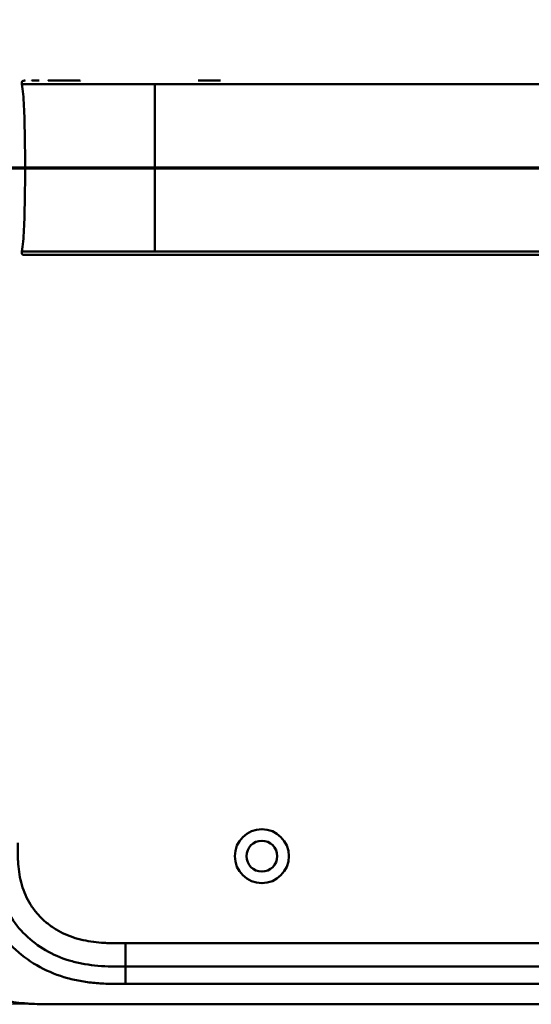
# Model space of a CAD drawing. Header units: millimetres. Extents: x 20 to 833, y 20 to 574.
# Tile 17 of 20: x 567 to 655, y 262 to 431. Entities that reach past the tile are written whole.
import ezdxf

# ---------------------------------------------------------------- set-up
doc = ezdxf.new("R2010")
doc.units = ezdxf.units.MM
doc.header["$LTSCALE"] = 2
for name, color, linetype, lineweight in [('Bemaßungen(DIN)', 7, 'Continuous', 25), ('Schnittansichtslinien(DIN)', 7, 'Continuous', 70), ('Sichtbare Kanten(DIN)', 7, 'Continuous', 50), ('Sichtbare tangentiale Kanten(DIN)', 7, 'Continuous', 50)]:
    doc.layers.add(name, color=color, linetype=linetype, lineweight=lineweight)
doc.styles.add('STANDARD-DIN~0', font='arial.ttf')
doc.dimstyles.new('CAD-LAN', dxfattribs={"dimscale": 2, "dimtxt": 3.5, "dimasz": 2.5, "dimexe": 3.175, "dimexo": 0, "dimgap": 0.8, "dimtad": 1, "dimrnd": 1e-08, "dimtxsty": 'STANDARD-DIN~0', "dimcen": 0.09, "dimdle": 10, "dimclrd": 250, "dimclre": 250, "dimclrt": 250, "dimadec": 0, "dimazin": 2, "dimtfac": 1, "dimtmove": 0, "dimatfit": 3, "dimfxl": 1, "dimtolj": 1, "dimtzin": 0, "dimlwd": 25, "dimlwe": 25, "dimarcsym": 0})

# ---------------------------------------------------------------- blocks, each defined once
blk = doc.blocks.new('*D22')
at = {"layer": 'Bemaßungen(DIN)', "color": 250, "linetype": 'Continuous', "lineweight": 25, "true_color": 0x3f3f3f, "transparency": 16777216}
for p, q in [((572.67, 506.56), (481.81, 506.56)), ((488.16, 501.56), (488.16, 266.56)), ((572.67, 261.56), (481.81, 261.56))]:
    blk.add_line(p, q, dxfattribs=at)
at = {"layer": 'Bemaßungen(DIN)', "color": 250, "linetype": 'Continuous', "true_color": 0x3f3f3f, "transparency": 16777216}
for points in [[(487.32, 501.56), (488.99, 501.56), (488.16, 506.56)], [(487.32, 266.56), (488.99, 266.56), (488.16, 261.56)]]:
    blk.add_solid(points, dxfattribs=at)
at = {"layer": 'Defpoints', "color": 0, "linetype": 'Continuous', "transparency": 16777216}
for p in [(572.67, 506.56), (488.16, 261.56), (572.67, 261.56)]:
    blk.add_point(p, dxfattribs=at)
at = {"layer": 'Bemaßungen(DIN)', "color": 250, "linetype": 'Continuous', "lineweight": 25, "true_color": 0x3f3f3f, "transparency": 16777216, "insert": (479.41, 376.24), "char_height": 7, "attachment_point": 1, "rotation": 90, "style": 'STANDARD-DIN~0'}
blk.add_mtext('\\A1;245', dxfattribs=at)
blk = doc.blocks.new('2DTransSchnitt0')
at = {"layer": 'Schnittansichtslinien(DIN)', "linetype": 'Continuous'}
blk.add_line((252.104, 202.774), (401.453, 202.774), dxfattribs=at)

msp = doc.modelspace()

# ---------------------------------------------------------------- linework, layer by layer
at = {"layer": 'Sichtbare Kanten(DIN)'}
for p, q in [((598.172, 420.548), (602.02, 420.548)), ((585.673, 268.06), (730.596, 268.06)), ((572.673, 261.56), (731.596, 261.56))]:
    msp.add_line(p, q, dxfattribs=at)
for radius in [4.65, 2.65]:
    msp.add_circle((609.135, 287.06), radius, dxfattribs=at)
for points, knots in [([(567.862, 419.937), (567.846, 420.04), (567.828, 420.145), (567.842, 420.274), (567.847, 420.3), (567.862, 420.346), (567.87, 420.366), (567.891, 420.402), (567.904, 420.419), (567.933, 420.45), (567.949, 420.463), (568.001, 420.498), (568.042, 420.514), (568.123, 420.535), (568.164, 420.54), (568.224, 420.545), (568.243, 420.546), (568.276, 420.547), (568.291, 420.547), (568.309, 420.548), (568.314, 420.548), (568.324, 420.548), (568.328, 420.548), (568.335, 420.548), (568.338, 420.548), (568.351, 420.548), (568.354, 420.548), (568.363, 420.548), (568.366, 420.548), (568.371, 420.548), (568.373, 420.548), (568.377, 420.548), (568.377, 420.548), (568.378, 420.548), (568.378, 420.548), (568.379, 420.548), (568.379, 420.548), (568.379, 420.548), (568.38, 420.548), (568.38, 420.548)], [0, 0, 0, 0, 0.0311277, 0.0311277, 0.03911556, 0.03911556, 0.04551701, 0.04551701, 0.05176502, 0.05176502, 0.05801202, 0.05801202, 0.07063282, 0.07063282, 0.08310355, 0.08310355, 0.08876398, 0.08876398, 0.09302208, 0.09302208, 0.0945824, 0.0945824, 0.09615429, 0.09615429, 0.09772199, 0.09772199, 0.10409523, 0.10409523, 0.11652864, 0.11652864, 0.13514677, 0.13514677, 0.13863752, 0.13863752, 0.14018957, 0.14018957, 0.14028666, 0.14028666, 0.14033604, 0.14033604, 0.14033604, 0.14033604]), ([(568.27, 420.547), (568.296, 420.548), (568.323, 420.549), (568.369, 420.549), (568.39, 420.549), (568.416, 420.549), (568.422, 420.549), (568.429, 420.549), (568.429, 420.549), (568.429, 420.549), (568.429, 420.549), (568.43, 420.549)], [0.159826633, 0.159826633, 0.159826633, 0.159826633, 0.167747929, 0.167747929, 0.174016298, 0.174016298, 0.175896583, 0.175896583, 0.175984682, 0.175984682, 0.176039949, 0.176039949, 0.176039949, 0.176039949]), ([(568.364, 420.548), (568.368, 420.548), (568.372, 420.548), (568.389, 420.548), (568.403, 420.548), (568.417, 420.548), (568.417, 420.548), (568.418, 420.548), (568.418, 420.548), (568.418, 420.548), (568.418, 420.548), (568.418, 420.548)], [0.1063680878, 0.1063680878, 0.1063680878, 0.1063680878, 0.1076624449, 0.1076624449, 0.1118780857, 0.1118780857, 0.1119328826, 0.1119328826, 0.1119534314, 0.1119534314, 0.1119649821, 0.1119649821, 0.1119649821, 0.1119649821]), ([(568.372, 420.548), (568.377, 420.548), (568.384, 420.548), (568.393, 420.548), (568.396, 420.548), (568.401, 420.548), (568.404, 420.548), (568.408, 420.548), (568.409, 420.548), (568.41, 420.548), (568.411, 420.548), (568.411, 420.548), (568.411, 420.548), (568.411, 420.548), (568.411, 420.548), (568.412, 420.548)], [0.0954974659, 0.0954974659, 0.0954974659, 0.0954974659, 0.0980683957, 0.0980683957, 0.0989366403, 0.0989366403, 0.0997885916, 0.0997885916, 0.1001419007, 0.1001419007, 0.1002300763, 0.1002300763, 0.1002741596, 0.1002741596, 0.1002851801, 0.1002851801, 0.1002851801, 0.1002851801]), ([(569.552, 420.548), (569.552, 420.548), (569.552, 420.548), (569.552, 420.548), (569.552, 420.548), (569.552, 420.548), (569.552, 420.548), (569.553, 420.548), (569.553, 420.548), (569.555, 420.548), (569.556, 420.548), (569.558, 420.548), (569.56, 420.548), (569.58, 420.548), (569.598, 420.548), (569.641, 420.548), (569.667, 420.548), (569.761, 420.548), (569.833, 420.548), (570.01, 420.548), (570.117, 420.548), (570.268, 420.548), (570.306, 420.548), (570.443, 420.548), (570.546, 420.548), (570.692, 420.548), (570.733, 420.548), (570.79, 420.548), (570.806, 420.548), (570.822, 420.548), (570.822, 420.548), (570.822, 420.548), (570.822, 420.548), (570.823, 420.548)], [0, 0, 0, 0, 0.00002838, 0.00002838, 0.00008514, 0.00008514, 0.00019867, 0.00019867, 0.00065277, 0.00065277, 0.00156097, 0.00156097, 0.00328513, 0.00328513, 0.02167639, 0.02167639, 0.04619826, 0.04619826, 0.11159781, 0.11159781, 0.1988087, 0.1988087, 0.22787204, 0.22787204, 0.30054295, 0.30054295, 0.32778981, 0.32778981, 0.33800712, 0.33800712, 0.33824659, 0.33824659, 0.33826078, 0.33826078, 0.33826078, 0.33826078]), ([(572.366, 420.548), (572.366, 420.548), (572.366, 420.548), (572.366, 420.548), (572.366, 420.548), (572.367, 420.548), (572.367, 420.548), (572.368, 420.548), (572.369, 420.548), (572.385, 420.548), (572.401, 420.548), (572.438, 420.548), (572.46, 420.548), (572.538, 420.548), (572.596, 420.548), (572.81, 420.548), (572.97, 420.548), (573.19, 420.548), (573.245, 420.548), (574.433, 420.548), (575.785, 420.548), (577.427, 420.548), (577.607, 420.548), (577.823, 420.548), (577.857, 420.548), (577.895, 420.548), (577.898, 420.548), (577.901, 420.548), (577.902, 420.548), (577.902, 420.548), (577.902, 420.548), (577.902, 420.548), (577.903, 420.548), (577.903, 420.548), (577.903, 420.548), (577.903, 420.548)], [0, 0, 0, 0, 0.00004827, 0.00004827, 0.00009654, 0.00009654, 0.00019308, 0.00019308, 0.00057923, 0.00057923, 0.00839888, 0.00839888, 0.01882508, 0.01882508, 0.04662925, 0.04662925, 0.12079183, 0.12079183, 0.14550646, 0.14550646, 0.64641151, 0.64641151, 0.70741703, 0.70741703, 0.71885358, 0.71885358, 0.71992575, 0.71992575, 0.72002228, 0.72002228, 0.72007055, 0.72007055, 0.72009469, 0.72009469, 0.72010676, 0.72010676, 0.72010676, 0.72010676]), ([(568.401, 405.548), (568.401, 409.385), (568.357, 413.199), (568.206, 416.148), (568.129, 417.649), (568.023, 418.931), (567.866, 419.937)], [0, 0, 0, 0, 0.30889062, 0.30889062, 0.30889062, 0.46621578, 0.46621578, 0.46621578, 0.46621578]), ([(568.401, 405.548), (568.401, 401.711), (568.357, 397.897), (568.206, 394.948), (568.129, 393.446), (568.023, 392.165), (567.866, 391.158)], [0, 0, 0, 0, 0.30888536, 0.30888536, 0.30888536, 0.4662495, 0.4662495, 0.4662495, 0.4662495]), ([(568.379, 390.547), (568.379, 390.547), (568.379, 390.547), (568.379, 390.547), (568.378, 390.547), (568.378, 390.547), (568.378, 390.547), (568.377, 390.547), (568.377, 390.547), (568.374, 390.547), (568.372, 390.547), (568.367, 390.547), (568.365, 390.547), (568.359, 390.547), (568.357, 390.547), (568.344, 390.547), (568.341, 390.547), (568.334, 390.547), (568.331, 390.547), (568.325, 390.547), (568.322, 390.547), (568.312, 390.548), (568.304, 390.548), (568.282, 390.548), (568.266, 390.548), (568.189, 390.552), (568.127, 390.558), (568.038, 390.584), (568.009, 390.595), (567.956, 390.626), (567.931, 390.646), (567.89, 390.693), (567.874, 390.72), (567.851, 390.778), (567.844, 390.808), (567.836, 390.869), (567.835, 390.9), (567.838, 391.007), (567.85, 391.082), (567.862, 391.158)], [0, 0, 0, 0, 0.00028677, 0.00028677, 0.00085963, 0.00085963, 0.00200522, 0.00200522, 0.00429634, 0.00429634, 0.02262582, 0.02262582, 0.03179275, 0.03179275, 0.04109082, 0.04109082, 0.04341208, 0.04341208, 0.04456569, 0.04456569, 0.0457191, 0.0457191, 0.04803012, 0.04803012, 0.05262125, 0.05262125, 0.07113734, 0.07113734, 0.08037876, 0.08037876, 0.08967939, 0.08967939, 0.09896721, 0.09896721, 0.10819296, 0.10819296, 0.11738064, 0.11738064, 0.14030942, 0.14030942, 0.14030942, 0.14030942]), ([(568.418, 390.547), (568.418, 390.547), (568.418, 390.547), (568.415, 390.547), (568.413, 390.547), (568.407, 390.547), (568.403, 390.547), (568.393, 390.547), (568.387, 390.547), (568.375, 390.547), (568.37, 390.547), (568.364, 390.547)], [0, 0, 0, 0, 0.0000178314, 0.0000178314, 0.0007794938, 0.0007794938, 0.0018252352, 0.0018252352, 0.0037615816, 0.0037615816, 0.0056120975, 0.0056120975, 0.0056120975, 0.0056120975]), ([(568.43, 390.547), (568.43, 390.547), (568.43, 390.547), (568.43, 390.547), (568.429, 390.548), (568.43, 390.548), (568.43, 390.547), (568.43, 390.545), (568.429, 390.547), (568.428, 390.548), (568.427, 390.549), (568.427, 390.547), (568.427, 390.547), (568.426, 390.547), (568.425, 390.548), (568.424, 390.548), (568.424, 390.548), (568.423, 390.547), (568.423, 390.547), (568.423, 390.547), (568.422, 390.547), (568.422, 390.547), (568.421, 390.547), (568.42, 390.547), (568.419, 390.547), (568.418, 390.547), (568.417, 390.547), (568.416, 390.547), (568.414, 390.547), (568.413, 390.547), (568.412, 390.547), (568.411, 390.547), (568.41, 390.547), (568.409, 390.547), (568.407, 390.547), (568.406, 390.547), (568.405, 390.547), (568.404, 390.547), (568.403, 390.547), (568.401, 390.547), (568.4, 390.547), (568.399, 390.547), (568.398, 390.547), (568.397, 390.547), (568.395, 390.547), (568.394, 390.547), (568.393, 390.547), (568.392, 390.547), (568.39, 390.547), (568.389, 390.547), (568.388, 390.547), (568.386, 390.547), (568.385, 390.547), (568.384, 390.547), (568.382, 390.547), (568.367, 390.547), (568.367, 390.547), (569.217, 390.547), (569.81, 390.547), (570.857, 390.547), (572.367, 390.547), (573.384, 390.547), (574.598, 390.547), (575.961, 390.547)], [0, 0, 0, 0, 0.0025183, 0.0025183, 0.0025183, 0.0949441, 0.0949441, 0.0949441, 0.1873699, 0.1873699, 0.1873699, 0.2797957, 0.2797957, 0.2797957, 0.3722215, 0.3722215, 0.3722215, 0.4184344, 0.4184344, 0.4184344, 0.4646473, 0.4646473, 0.4646473, 0.5570732, 0.5570732, 0.5570732, 0.649499, 0.649499, 0.649499, 0.7419248, 0.7419248, 0.7419248, 0.8343506, 0.8343506, 0.8343506, 0.9267764, 0.9267764, 0.9267764, 1.0192022, 1.0192022, 1.0192022, 1.111628, 1.111628, 1.111628, 1.2040539, 1.2040539, 1.2040539, 1.2964797, 1.2964797, 1.2964797, 1.3889055, 1.3889055, 1.3889055, 1.4813313, 1.4813313, 1.4813313, 2.5715522, 2.5715522, 2.5715522, 3.3314242, 3.3314242, 3.3314242, 3.8432408, 3.8432408, 3.8432408, 3.8432408]), ([(568.411, 390.547), (568.411, 390.547), (568.411, 390.547), (568.411, 390.547), (568.411, 390.547), (568.41, 390.547), (568.41, 390.547), (568.409, 390.547), (568.409, 390.547), (568.404, 390.547), (568.4, 390.547), (568.388, 390.547), (568.382, 390.547), (568.374, 390.547), (568.373, 390.547), (568.372, 390.547)], [0, 0, 0, 0, 0.0000222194, 0.0000222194, 0.0000666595, 0.0000666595, 0.0001555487, 0.0001555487, 0.000333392, 0.000333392, 0.0016342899, 0.0016342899, 0.0041648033, 0.0041648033, 0.0047801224, 0.0047801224, 0.0047801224, 0.0047801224]), ([(568.404, 390.547), (568.404, 390.547), (568.404, 390.547), (568.404, 390.547), (568.404, 390.547), (568.403, 390.547), (568.403, 390.547), (568.401, 390.547), (568.4, 390.547), (568.398, 390.547), (568.396, 390.547), (568.393, 390.547), (568.392, 390.547), (568.388, 390.547), (568.385, 390.547), (568.382, 390.547), (568.381, 390.547), (568.379, 390.547)], [0, 0, 0, 0, 0.0000111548, 0.0000111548, 0.0000825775, 0.0000825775, 0.0002255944, 0.0002255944, 0.0005124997, 0.0005124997, 0.0010879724, 0.0010879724, 0.0016605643, 0.0016605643, 0.0027915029, 0.0027915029, 0.0035733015, 0.0035733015, 0.0035733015, 0.0035733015]), ([(577.903, 390.547), (577.903, 390.547), (577.903, 390.547), (577.898, 390.547), (577.894, 390.547), (577.882, 390.547), (577.873, 390.547), (577.844, 390.547), (577.822, 390.547), (577.745, 390.547), (577.689, 390.547), (577.334, 390.547), (577.039, 390.547), (576.558, 390.547), (576.368, 390.547), (576.118, 390.547), (576.056, 390.547), (575.984, 390.547), (575.975, 390.547), (575.961, 390.547), (575.957, 390.547), (575.953, 390.547), (575.953, 390.547), (575.953, 390.547)], [0, 0, 0, 0, 0.00002188, 0.00002188, 0.00142248, 0.00142248, 0.00422366, 0.00422366, 0.01131417, 0.01131417, 0.03022248, 0.03022248, 0.13111596, 0.13111596, 0.19836004, 0.19836004, 0.22077012, 0.22077012, 0.22427161, 0.22427161, 0.2256722, 0.2256722, 0.22569408, 0.22569408, 0.22569408, 0.22569408]), ([(577.906, 390.547), (578.336, 390.547), (578.776, 390.547), (579.226, 390.547), (581.757, 390.547), (584.498, 390.547), (587.239, 390.547), (589.488, 390.547), (591.759, 390.547), (594.029, 390.547), (604.133, 390.547), (614.282, 390.547), (624.405, 390.547), (641.314, 390.547), (658.239, 390.547), (675.152, 390.547), (683.608, 390.547), (692.068, 390.547), (700.526, 390.547), (704.755, 390.547), (708.982, 390.547), (713.211, 390.547), (715.876, 390.547), (718.552, 390.547), (721.198, 390.547), (722.753, 390.547), (724.287, 390.547), (725.833, 390.547), (726.196, 390.547), (726.553, 390.547), (726.925, 390.547)], [4.0756594, 4.0756594, 4.0756594, 4.0756594, 4.2235005, 4.2235005, 4.2235005, 5.0551855, 5.0551855, 5.0551855, 5.7376751, 5.7376751, 5.7376751, 8.7756456, 8.7756456, 8.7756456, 13.8502555, 13.8502555, 13.8502555, 16.3875605, 16.3875605, 16.3875605, 17.6562129, 17.6562129, 17.6562129, 18.4553381, 18.4553381, 18.4553381, 18.9248654, 18.9248654, 18.9248654, 19.0347624, 19.0347624, 19.0347624, 19.0347624]), ([(545.635, 288.344), (545.634, 287.79), (545.635, 286.674), (545.668, 285.259), (545.745, 283.833), (545.849, 282.685), (546.044, 281.245), (546.258, 280.093), (546.607, 278.659), (546.953, 277.521), (547.473, 276.116), (547.961, 275.01), (548.659, 273.66), (549.288, 272.609), (550.16, 271.339), (550.924, 270.362), (551.956, 269.198), (552.841, 268.315), (554.015, 267.278), (555.005, 266.506), (556.297, 265.616), (557.372, 264.968), (558.757, 264.239), (559.894, 263.723), (561.345, 263.163), (562.525, 262.781), (564.014, 262.387), (565.215, 262.134), (566.719, 261.893), (567.922, 261.754), (569.42, 261.639), (570.909, 261.576), (572.088, 261.562), (572.673, 261.56)], [0.02325842, 0.02325842, 0.02325842, 0.02325842, 0.06395557, 0.10465272, 0.12500129, 0.16569844, 0.18604701, 0.22674416, 0.24709273, 0.28778988, 0.30813845, 0.3488356, 0.36918417, 0.40988132, 0.43022989, 0.47092704, 0.49127561, 0.53197276, 0.55232133, 0.59301848, 0.61336705, 0.6540642, 0.67441277, 0.71510992, 0.73545849, 0.77615564, 0.79650421, 0.83720136, 0.85754993, 0.89824708, 0.91859565, 0.9592928, 0.99998994, 0.99998994, 0.99998994, 0.99998994]), ([(563.135, 289.344), (563.135, 288.544), (563.136, 286.96), (563.267, 284.654), (563.596, 282.437), (564.344, 279.609), (565.903, 276.33), (568.733, 272.987), (572.317, 270.445), (575.751, 269.082), (578.669, 268.445), (580.934, 268.168), (583.271, 268.061), (584.867, 268.06), (585.673, 268.06)], [0, 0, 0, 0, 0.2435013, 0.4870027, 0.730504, 0.9740054, 1.4610081, 1.9480107, 2.4350134, 2.9220161, 3.1655175, 3.4090188, 3.6525201, 3.8960223, 3.8960223, 3.8960223, 3.8960223])]:
    msp.add_open_spline(points, degree=3, knots=knots, dxfattribs=at)
for points, weights, knots in [([(567.866, 419.937), (567.866, 419.937), (567.866, 419.937), (567.866, 419.937), (567.863, 419.937), (567.862, 419.937), (567.862, 419.937)], [1, 1, 1, 1, 1.08010131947, 1.12345282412, 1.13005451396], [0, 0, 0, 0, 0.00567163, 0.00567163, 0.00567163, 0.11634156, 0.11634156, 0.11634156, 0.11634156]), ([(567.866, 391.158), (567.866, 391.158), (567.866, 391.158), (567.866, 391.158), (567.863, 391.158), (567.862, 391.158), (567.862, 391.158)], [1, 1, 1, 1, 1.08010035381, 1.12345159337, 1.13005371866], [0, 0, 0, 0, 0.00567203, 0.00567203, 0.00567203, 0.11634103, 0.11634103, 0.11634103, 0.11634103])]:
    msp.add_rational_spline(points, weights, degree=3, knots=knots, dxfattribs=at)
for points in [[(568.426, 390.547), (568.405, 390.547), (568.383, 390.547), (568.36, 390.547)], [(568.43, 390.547), (568.429, 390.547), (568.428, 390.547), (568.427, 390.547)], [(568.43, 390.547), (568.43, 390.547), (568.43, 390.547), (568.43, 390.547)]]:
    msp.add_open_spline(points, degree=3, dxfattribs=at)
at = {"layer": 'Sichtbare tangentiale Kanten(DIN)'}
for p, q in [((718.203, 405.548), (590.729, 405.548)), ((585.673, 272.06), (730.597, 272.06)), ((585.673, 272.06), (585.673, 268.06)), ((585.673, 268.06), (585.673, 265.06)), ((730.596, 265.06), (585.673, 265.06))]:
    msp.add_line(p, q, dxfattribs=at)
for points, weights, knots in [([(567.862, 419.937), (567.862, 419.937), (567.864, 419.937), (567.867, 419.937), (567.875, 419.937), (567.897, 419.937), (567.932, 419.937), (567.984, 419.937), (568.068, 419.937), (568.189, 419.937), (568.269, 419.937), (568.366, 419.938), (568.48, 419.938), (568.821, 419.938), (569.319, 419.939), (569.978, 419.939), (570.333, 419.939), (570.734, 419.94), (571.182, 419.94), (571.635, 419.94), (572.135, 419.94), (572.68, 419.94), (572.753, 419.94), (572.828, 419.94), (572.903, 419.94), (573.384, 419.94), (573.896, 419.94), (574.44, 419.94), (575.067, 419.94), (575.733, 419.94), (576.438, 419.939), (577.136, 419.939), (577.87, 419.939), (578.64, 419.939), (579.385, 419.938), (580.165, 419.938), (580.982, 419.938), (581.263, 419.938), (581.548, 419.938), (581.839, 419.938), (581.953, 419.938), (582.067, 419.938), (582.182, 419.938), (582.576, 419.938), (582.98, 419.937), (583.395, 419.937), (583.79, 419.937), (584.197, 419.937), (584.616, 419.937), (585.01, 419.937), (585.417, 419.937), (585.84, 419.937), (586.231, 419.937), (586.638, 419.937), (587.066, 419.937), (587.45, 419.937), (587.856, 419.937), (588.292, 419.937), (588.658, 419.937), (589.06, 419.937), (589.517, 419.937), (589.809, 419.937), (590.149, 419.937), (590.729, 419.937)], [1.13005451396, 1.13784212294, 1.09449061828, 1, 1.01564349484, 1.01564349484, 1, 1.00925616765, 1.00925616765, 1, 1.00150118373, 1.00150118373, 1, 1.00280379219, 1.00280379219, 1, 0.999526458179, 0.999526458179, 1, 0.99915374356, 0.99915374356, 1, 0.9999832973, 0.9999832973, 1, 0.99933166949, 0.99933166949, 1, 0.999344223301, 0.999344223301, 1, 0.999922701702, 0.999922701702, 1, 1.00094814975, 1.00094814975, 1, 1.00025925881, 1.00025925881, 1, 1.0000518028, 1.0000518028, 1, 1.00084824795, 1.00084824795, 1, 1.00131558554, 1.00131558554, 1, 1.00209490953, 1.00209490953, 1, 1.00365462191, 1.00365462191, 1, 1.00586740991, 1.00586740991, 1, 1.01725389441, 1.01725389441, 1, 1.18722739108, 1.18722739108, 1], [0.1163416, 0.1163416, 0.1163416, 0.1163416, 0.2468921, 0.2468921, 0.2468921, 0.4853656, 0.4853656, 0.4853656, 0.7799914, 0.7799914, 0.7799914, 0.9644924, 0.9644924, 0.9644924, 1.4628246, 1.4628246, 1.4628246, 1.7145394, 1.7145394, 1.7145394, 1.9637666, 1.9637666, 1.9637666, 1.9969824, 1.9969824, 1.9969824, 2.209763, 2.209763, 2.209763, 2.4552095, 2.4552095, 2.4552095, 2.7022329, 2.7022329, 2.7022329, 2.9498421, 2.9498421, 2.9498421, 3.0383348, 3.0383348, 3.0383348, 3.0733169, 3.0733169, 3.0733169, 3.1966109, 3.1966109, 3.1966109, 3.3197585, 3.3197585, 3.3197585, 3.4427414, 3.4427414, 3.4427414, 3.5655395, 3.5655395, 3.5655395, 3.6881793, 3.6881793, 3.6881793, 3.8106534, 3.8106534, 3.8106534, 3.9319007, 3.9319007, 3.9319007, 3.9319007]), ([(567.862, 391.158), (567.862, 391.158), (567.863, 391.158), (567.867, 391.158), (567.875, 391.158), (567.896, 391.158), (567.931, 391.158), (567.983, 391.158), (568.068, 391.158), (568.188, 391.158), (568.269, 391.158), (568.366, 391.158), (568.48, 391.157), (568.821, 391.157), (569.319, 391.157), (569.978, 391.156), (570.333, 391.156), (570.734, 391.156), (571.182, 391.155), (571.635, 391.155), (572.135, 391.155), (572.68, 391.155), (572.753, 391.155), (572.828, 391.155), (572.903, 391.155), (573.384, 391.155), (573.896, 391.155), (574.44, 391.155), (575.067, 391.155), (575.733, 391.156), (576.438, 391.156), (577.136, 391.156), (577.87, 391.156), (578.64, 391.157), (579.385, 391.157), (580.165, 391.157), (580.981, 391.157), (581.263, 391.157), (581.55, 391.157), (581.842, 391.157), (581.954, 391.158), (582.068, 391.158), (582.182, 391.158), (582.576, 391.158), (582.98, 391.158), (583.395, 391.158), (583.79, 391.158), (584.197, 391.158), (584.616, 391.158), (585.01, 391.158), (585.417, 391.158), (585.84, 391.158), (586.231, 391.158), (586.638, 391.158), (587.066, 391.158), (587.45, 391.158), (587.856, 391.158), (588.292, 391.158), (588.658, 391.158), (589.06, 391.158), (589.517, 391.158), (589.809, 391.158), (590.149, 391.158), (590.729, 391.158)], [1.13005371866, 1.13784194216, 1.09449070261, 1, 1.01564352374, 1.01564352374, 1, 1.00924441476, 1.00924441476, 1, 1.00150609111, 1.00150609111, 1, 1.00280370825, 1.00280370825, 1, 0.999526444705, 0.999526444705, 1, 0.999153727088, 0.999153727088, 1, 0.999983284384, 0.999983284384, 1, 0.999331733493, 0.999331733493, 1, 0.999344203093, 0.999344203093, 1, 0.999922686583, 0.999922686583, 1, 1.00094812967, 1.00094812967, 1, 1.00026108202, 1.00026108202, 1, 1.00005099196, 1.00005099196, 1, 1.00084821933, 1.00084821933, 1, 1.00131563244, 1.00131563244, 1, 1.00209471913, 1.00209471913, 1, 1.00365509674, 1.00365509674, 1, 1.00586622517, 1.00586622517, 1, 1.01725442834, 1.01725442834, 1, 1.18725223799, 1.18725223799, 1], [0.116341, 0.116341, 0.116341, 0.116341, 0.2468922, 0.2468922, 0.2468922, 0.4853665, 0.4853665, 0.4853665, 0.7797367, 0.7797367, 0.7797367, 0.9644969, 0.9644969, 0.9644969, 1.4628301, 1.4628301, 1.4628301, 1.7145451, 1.7145451, 1.7145451, 1.9637733, 1.9637733, 1.9637733, 1.9970018, 1.9970018, 1.9970018, 2.2097713, 2.2097713, 2.2097713, 2.4552194, 2.4552194, 2.4552194, 2.7022438, 2.7022438, 2.7022438, 2.9498539, 2.9498539, 2.9498539, 3.0386311, 3.0386311, 3.0386311, 3.0733288, 3.0733288, 3.0733288, 3.1966231, 3.1966231, 3.1966231, 3.3197709, 3.3197709, 3.3197709, 3.4427542, 3.4427542, 3.4427542, 3.5655525, 3.5655525, 3.5655525, 3.688193, 3.688193, 3.688193, 3.8106673, 3.8106673, 3.8106673, 3.931916, 3.931916, 3.931916, 3.931916])]:
    msp.add_rational_spline(points, weights, degree=3, knots=knots, dxfattribs=at)
for points in [[(590.729, 419.937), (590.729, 418.148), (590.729, 415.647), (590.729, 412.497), (590.729, 409.023), (590.729, 405.548)], [(590.729, 391.158), (590.729, 392.947), (590.729, 395.448), (590.729, 398.598), (590.729, 402.073), (590.729, 405.548)]]:
    msp.add_open_spline(points, degree=5, dxfattribs=at)
for points, knots in [([(590.729, 419.937), (592.057, 419.937), (593.385, 419.937), (594.713, 419.937), (595.265, 419.937), (595.817, 419.937), (596.37, 419.937), (597.144, 419.937), (597.918, 419.937), (598.693, 419.937), (599.105, 419.937), (599.517, 419.937), (599.929, 419.937), (600.845, 419.937), (601.762, 419.937), (602.678, 419.937), (609.317, 419.937), (615.957, 419.937), (622.597, 419.937)], [0, 0, 0, 0, 0.3984119, 0.3984119, 0.3984119, 0.558361, 0.558361, 0.558361, 0.7963648, 0.7963648, 0.7963648, 0.9137852, 0.9137852, 0.9137852, 1.1948602, 1.1948602, 1.1948602, 3.18679, 3.18679, 3.18679, 3.18679]), ([(622.597, 419.937), (649.154, 419.937), (675.712, 419.937), (702.269, 419.937), (703.647, 419.937), (705.025, 419.937), (706.403, 419.937), (707.681, 419.937), (708.958, 419.937), (710.236, 419.937), (712.891, 419.937), (715.547, 419.937), (718.203, 419.937)], [3.18679, 3.18679, 3.18679, 3.18679, 11.1540994, 11.1540994, 11.1540994, 11.5711487, 11.5711487, 11.5711487, 11.9507559, 11.9507559, 11.9507559, 12.7474629, 12.7474629, 12.7474629, 12.7474629]), ([(590.729, 405.548), (589.659, 405.548), (588.589, 405.548), (587.447, 405.548), (586.305, 405.548), (585.302, 405.548), (584.439, 405.548), (582.712, 405.548), (581.307, 405.548), (579.984, 405.548), (574.693, 405.548), (571.07, 405.548), (569.456, 405.548), (569.053, 405.548), (568.77, 405.548), (568.595, 405.548), (568.508, 405.548), (568.446, 405.548), (568.418, 405.548), (568.39, 405.548), (568.396, 405.548), (568.401, 405.548)], [0, 0, 0, 0, 0.2406476, 0.2406476, 0.2406476, 0.4812952, 0.4812952, 0.4812952, 0.9625904, 0.9625904, 0.9625904, 2.8877711, 2.8877711, 2.8877711, 3.3690663, 3.3690663, 3.3690663, 3.6097139, 3.6097139, 3.6097139, 3.8503615, 3.8503615, 3.8503615, 3.8503615]), ([(590.729, 391.158), (592.057, 391.158), (593.385, 391.158), (594.713, 391.158), (595.263, 391.158), (595.812, 391.158), (596.361, 391.158), (597.138, 391.158), (597.916, 391.158), (598.693, 391.158), (599.104, 391.158), (599.515, 391.158), (599.926, 391.158), (600.843, 391.158), (601.76, 391.158), (602.678, 391.158), (609.317, 391.158), (615.957, 391.159), (622.597, 391.158)], [0, 0, 0, 0, 0.3984127, 0.3984127, 0.3984127, 0.5574675, 0.5574675, 0.5574675, 0.7963662, 0.7963662, 0.7963662, 0.9134321, 0.9134321, 0.9134321, 1.1948615, 1.1948615, 1.1948615, 3.1867877, 3.1867877, 3.1867877, 3.1867877]), ([(622.597, 391.158), (641.176, 391.158), (659.77, 391.158), (678.345, 391.158), (690.48, 391.158), (702.613, 391.158), (714.748, 391.158), (715.899, 391.158), (717.051, 391.158), (718.203, 391.158)], [3.1867877, 3.1867877, 3.1867877, 3.1867877, 8.7605377, 8.7605377, 8.7605377, 12.4019194, 12.4019194, 12.4019194, 12.7474629, 12.7474629, 12.7474629, 12.7474629]), ([(585.673, 265.06), (584.867, 265.06), (583.22, 265.061), (580.697, 265.175), (578.175, 265.482), (574.858, 266.204), (570.879, 267.778), (566.688, 270.75), (563.355, 274.682), (561.517, 278.551), (560.65, 281.841), (560.276, 284.364), (560.136, 286.897), (560.135, 288.544), (560.135, 289.344)], [0, 0, 0, 0, 0.2435028, 0.4870041, 0.7305055, 0.9740068, 1.4610095, 1.9480122, 2.4350149, 2.9220176, 3.1655189, 3.4090202, 3.6525216, 3.8960229, 3.8960229, 3.8960229, 3.8960229]), ([(567.135, 289.345), (567.135, 289.109), (567.135, 288.874), (567.135, 288.638), (567.135, 288.495), (567.136, 288.351), (567.137, 288.207), (567.138, 288.135), (567.138, 288.064), (567.139, 287.992), (567.141, 287.848), (567.143, 287.704), (567.145, 287.56), (567.146, 287.484), (567.148, 287.408), (567.15, 287.332), (567.151, 287.256), (567.153, 287.18), (567.156, 287.103), (567.16, 286.951), (567.165, 286.799), (567.171, 286.641), (567.184, 286.333), (567.2, 286.038), (567.222, 285.734), (567.223, 285.726), (567.223, 285.719), (567.224, 285.711), (567.269, 285.095), (567.335, 284.505), (567.432, 283.916), (567.433, 283.907), (567.435, 283.899), (567.436, 283.89), (567.534, 283.296), (567.663, 282.709), (567.829, 282.131), (567.83, 282.127), (567.832, 282.122), (567.833, 282.118), (568.002, 281.53), (568.212, 280.947), (568.459, 280.388), (568.708, 279.823), (569.001, 279.269), (569.331, 278.744), (569.662, 278.217), (570.035, 277.708), (570.439, 277.234), (570.844, 276.758), (571.288, 276.307), (571.758, 275.893), (572.226, 275.481), (572.725, 275.099), (573.245, 274.754), (573.765, 274.41), (574.31, 274.099), (574.869, 273.827), (575.428, 273.554), (576.009, 273.315), (576.595, 273.114), (576.599, 273.113), (576.602, 273.112), (576.605, 273.111), (577.185, 272.912), (577.781, 272.746), (578.381, 272.612), (578.386, 272.611), (578.391, 272.61), (578.397, 272.609), (578.986, 272.477), (579.578, 272.376), (580.179, 272.299), (580.188, 272.298), (580.197, 272.297), (580.206, 272.295), (580.799, 272.22), (581.387, 272.168), (582.005, 272.132), (582.012, 272.131), (582.02, 272.131), (582.027, 272.13), (582.332, 272.113), (582.627, 272.1), (582.928, 272.09), (583.238, 272.08), (583.546, 272.073), (583.854, 272.069), (584.463, 272.06), (585.068, 272.06), (585.673, 272.06)], [0, 0, 0, 0, 0.0706021, 0.0706021, 0.0706021, 0.1137345, 0.1137345, 0.1137345, 0.1353008, 0.1353008, 0.1353008, 0.1784332, 0.1784332, 0.1784332, 0.2012935, 0.2012935, 0.2012935, 0.2241537, 0.2241537, 0.2241537, 0.2698741, 0.2698741, 0.2698741, 0.3591194, 0.3591194, 0.3591194, 0.3613149, 0.3613149, 0.3613149, 0.5416681, 0.5416681, 0.5416681, 0.544386, 0.544386, 0.544386, 0.7261845, 0.7261845, 0.7261845, 0.7275109, 0.7275109, 0.7275109, 0.9125996, 0.9125996, 0.9125996, 1.0994646, 1.0994646, 1.0994646, 1.2874424, 1.2874424, 1.2874424, 1.4758528, 1.4758528, 1.4758528, 1.6636517, 1.6636517, 1.6636517, 1.8511233, 1.8511233, 1.8511233, 2.0385317, 2.0385317, 2.0385317, 2.0396163, 2.0396163, 2.0396163, 2.2247423, 2.2247423, 2.2247423, 2.2263922, 2.2263922, 2.2263922, 2.408543, 2.408543, 2.408543, 2.4113526, 2.4113526, 2.4113526, 2.5914161, 2.5914161, 2.5914161, 2.5935787, 2.5935787, 2.5935787, 2.6828378, 2.6828378, 2.6828378, 2.7746209, 2.7746209, 2.7746209, 2.9561272, 2.9561272, 2.9561272, 2.9561272])]:
    msp.add_open_spline(points, degree=3, knots=knots, dxfattribs=at)

# ---------------------------------------------------------------- block references
at = {"layer": 'Schnittansichtslinien(DIN)', "xscale": 2, "yscale": 2, "zscale": 2}
msp.add_blockref('2DTransSchnitt0', (0, 0), dxfattribs=at)

# ---------------------------------------------------------------- dimensions: what is measured, and where the dimension line sits
at = {"layer": 'Bemaßungen(DIN)', "color": 250, "linetype": 'Continuous', "lineweight": 25, "true_color": 0x3f3f3f}
dim = msp.add_linear_dim(base=(488.157, 261.56), p1=(572.673, 506.56), p2=(572.673, 261.56), angle=90, dimstyle='CAD-LAN', override={"dimgap": 0.8, "dimdec": 2, "dimtol": 0, "dimlim": 0, "dimtp": 0, "dimtm": 0, "dimtdec": 2, "dimtofl": 0, "dimatfit": 1}, dxfattribs=at)
dim.commit()
dim.dimension.update_dxf_attribs({"geometry": '*D22', "text_midpoint": (488.157, 384.06), "dimtype": 160})

doc.saveas('drawing.dxf')
